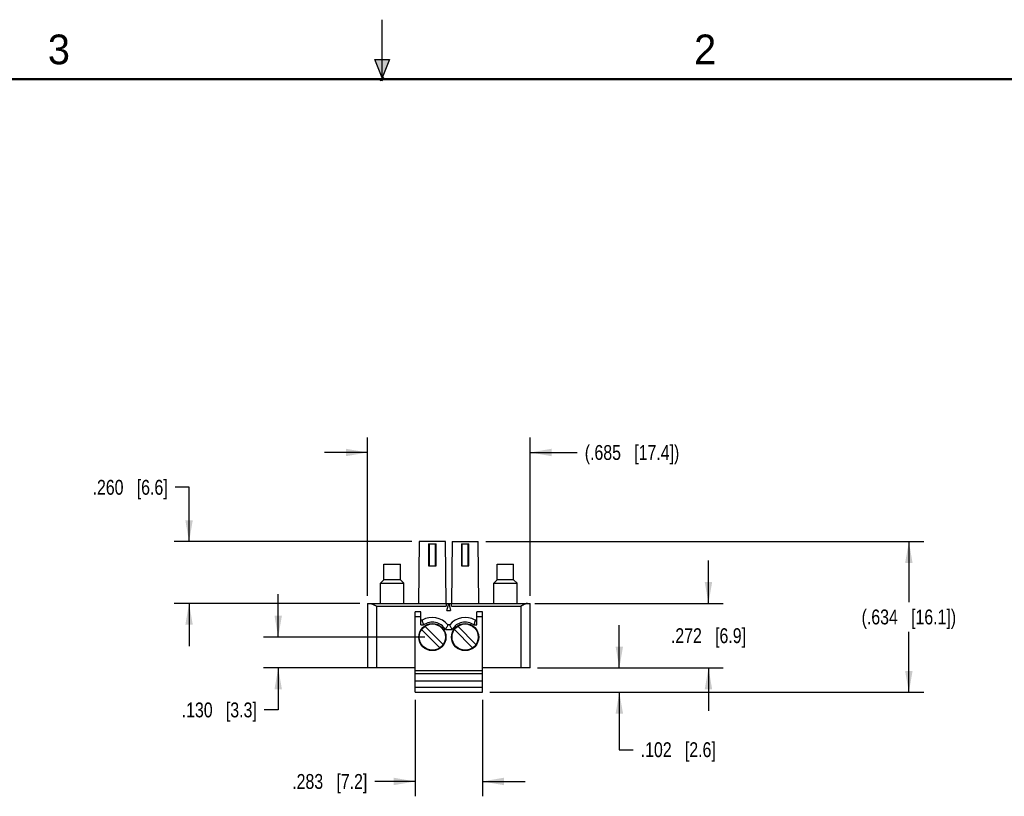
# Model space of a CAD drawing. Header units: inches. Extents: x 0 to 22, y 0 to 17.
# Tile 11 of 12: x 8 to 16.2, y 10.5 to 17. Entities that reach past the tile are written whole.
import ezdxf

# ---------------------------------------------------------------- set-up
doc = ezdxf.new("R2010")
doc.units = ezdxf.units.IN
doc.header["$LTSCALE"] = 1.21
doc.header["$MEASUREMENT"] = 0
doc.layers.get('0').update_dxf_attribs({"linetype": 'CONTINUOUS'})
doc.layers.add('DIMENSIONS', color=7, linetype='CONTINUOUS')
doc.styles.get("Standard").update_dxf_attribs({"font": 'txt', "width": 0.8})
doc.styles.add('TEXTSTYLE_2', font='txt')
doc.dimstyles.new('DIMSTYLE_1', dxfattribs={"dimtxt": 0.125, "dimasz": 0.18, "dimexe": 0.125, "dimexo": 0.0625, "dimgap": 0.0625, "dimtad": 0, "dimtih": 1, "dimtoh": 1, "dimdec": 3, "dimlfac": 0.5, "dimzin": 4, "dimdsep": 46, "dimtxsty": 'STANDARD', "dimblk": '_FILLED', "dimblk1": '_FILLED', "dimblk2": '_FILLED', "dimcen": 0.09, "dimadec": 0, "dimazin": 0, "dimtp": 0.01, "dimtm": 0.01, "dimtfac": 1, "dimtdec": 3, "dimtofl": 0, "dimtmove": 0, "dimatfit": 3, "dimldrblk": '_FILLED', "dimfxl": 1, "dimtolj": 1, "dimtzin": 4, "dimarcsym": 0})

# ---------------------------------------------------------------- blocks, each defined once
blk = doc.blocks.new('_FILLED')
at = {"color": 0, "linetype": 'BYBLOCK'}
blk.add_solid([(0, 0), (-1, 0.174), (-1, -0.174)], dxfattribs=at)
blk = doc.blocks.new('*D5')
at = {"layer": 'DIMENSIONS', "color": 2, "linetype": 'CONTINUOUS'}
for p, q in [((11.2771, 11.2787), (11.2771, 10.4662)), ((11.844, 11.2787), (11.844, 10.4662)), ((11.2771, 10.5912), (10.9377, 10.5912)), ((11.844, 10.5912), (12.204, 10.5912))]:
    blk.add_line(p, q, dxfattribs=at)
at = {"layer": 'DIMENSIONS', "color": 2, "linetype": 'CONTINUOUS', "xscale": 0.18, "yscale": 0.18, "zscale": 0.18}
blk.add_blockref('_FILLED', (11.2771, 10.5912), dxfattribs=at)
at = {"layer": 'DIMENSIONS', "color": 2, "linetype": 'CONTINUOUS', "xscale": 0.18, "yscale": 0.18, "zscale": 0.18, "rotation": 180}
blk.add_blockref('_FILLED', (11.844, 10.5912), dxfattribs=at)
at = {"layer": 'DIMENSIONS', "color": 2, "linetype": 'CONTINUOUS', "insert": (10.8752, 10.6537), "char_height": 0.125, "width": 1.025, "attachment_point": 3, "line_spacing_factor": 0.9}
blk.add_mtext('.283{\\Ftxt.shx;\\W1.000000;\\H0.125000; }[7.2]', dxfattribs=at)
blk = doc.blocks.new('*D6')
at = {"layer": 'DIMENSIONS', "color": 2, "linetype": 'CONTINUOUS'}
for p, q in [((10.8755, 12.1517), (10.8755, 13.4839)), ((12.2456, 12.1517), (12.2456, 13.4839)), ((10.8755, 13.3589), (10.5155, 13.3589)), ((12.2456, 13.3589), (12.6423, 13.3589))]:
    blk.add_line(p, q, dxfattribs=at)
at = {"layer": 'DIMENSIONS', "color": 2, "linetype": 'CONTINUOUS', "xscale": 0.18, "yscale": 0.18, "zscale": 0.18}
blk.add_blockref('_FILLED', (10.8755, 13.3589), dxfattribs=at)
at = {"layer": 'DIMENSIONS', "color": 2, "linetype": 'CONTINUOUS', "xscale": 0.18, "yscale": 0.18, "zscale": 0.18, "rotation": 180}
blk.add_blockref('_FILLED', (12.2456, 13.3589), dxfattribs=at)
at = {"layer": 'DIMENSIONS', "color": 2, "linetype": 'CONTINUOUS', "insert": (12.7048, 13.4214), "char_height": 0.125, "width": 1.325, "attachment_point": 1, "line_spacing_factor": 0.9}
blk.add_mtext('(.685{\\Ftxt.shx;\\W1.000000;\\H0.125000; }[17.4])', dxfattribs=at)
blk = doc.blocks.new('*D7')
at = {"layer": 'DIMENSIONS', "color": 2, "linetype": 'CONTINUOUS'}
for p, q in [((11.8711, 12.6089), (15.5568, 12.6089)), ((15.4318, 12.6089), (15.4318, 12.1001)), ((15.4318, 11.3412), (15.4318, 11.8501)), ((11.9065, 11.3412), (15.5568, 11.3412))]:
    blk.add_line(p, q, dxfattribs=at)
at = {"layer": 'DIMENSIONS', "color": 2, "linetype": 'CONTINUOUS', "xscale": 0.18, "yscale": 0.18, "zscale": 0.18}
for p, rotation in [((15.4318, 12.6089), 90), ((15.4318, 11.3412), 270)]:
    blk.add_blockref('_FILLED', p, dxfattribs=dict(at, rotation=rotation))
at = {"layer": 'DIMENSIONS', "color": 2, "linetype": 'CONTINUOUS', "insert": (15.4318, 12.0376), "char_height": 0.125, "width": 1.325, "attachment_point": 2, "line_spacing_factor": 0.9}
blk.add_mtext('(.634{\\Ftxt.shx;\\W1.000000;\\H0.125000; }[16.1])', dxfattribs=at)
blk = doc.blocks.new('*D8')
at = {"layer": 'DIMENSIONS', "color": 2, "linetype": 'CONTINUOUS'}
for p, q in [((10.1255, 11.8058), (10.1255, 12.1658)), ((11.3603, 11.8058), (10.0005, 11.8058)), ((10.8918, 11.5459), (10.0005, 11.5459)), ((10.1255, 11.5459), (10.1255, 11.193)), ((10.1255, 11.193), (10.008, 11.193))]:
    blk.add_line(p, q, dxfattribs=at)
at = {"layer": 'DIMENSIONS', "color": 2, "linetype": 'CONTINUOUS', "xscale": 0.18, "yscale": 0.18, "zscale": 0.18}
for p, rotation in [((10.1255, 11.8058), 270), ((10.1255, 11.5459), 90)]:
    blk.add_blockref('_FILLED', p, dxfattribs=dict(at, rotation=rotation))
at = {"layer": 'DIMENSIONS', "color": 2, "linetype": 'CONTINUOUS', "insert": (9.9455, 11.2555), "char_height": 0.125, "width": 1.025, "attachment_point": 3, "line_spacing_factor": 0.9}
blk.add_mtext('.130{\\Ftxt.shx;\\W1.000000;\\H0.125000; }[3.3]', dxfattribs=at)
blk = doc.blocks.new('*D11')
at = {"layer": 'DIMENSIONS', "color": 2, "linetype": 'CONTINUOUS'}
for p, q in [((9.3755, 13.066), (9.258, 13.066)), ((9.3755, 12.6089), (9.3755, 13.066)), ((11.25, 12.6089), (9.2505, 12.6089)), ((10.813, 12.0892), (9.2505, 12.0892)), ((9.3755, 12.0892), (9.3755, 11.7292))]:
    blk.add_line(p, q, dxfattribs=at)
at = {"layer": 'DIMENSIONS', "color": 2, "linetype": 'CONTINUOUS', "xscale": 0.18, "yscale": 0.18, "zscale": 0.18}
for p, rotation in [((9.3755, 12.6089), 270), ((9.3755, 12.0892), 90)]:
    blk.add_blockref('_FILLED', p, dxfattribs=dict(at, rotation=rotation))
at = {"layer": 'DIMENSIONS', "color": 2, "linetype": 'CONTINUOUS', "insert": (9.1955, 13.1285), "char_height": 0.125, "width": 1.025, "attachment_point": 3, "line_spacing_factor": 0.9}
blk.add_mtext('.260{\\Ftxt.shx;\\W1.000000;\\H0.125000; }[6.6]', dxfattribs=at)
blk = doc.blocks.new('*D12')
at = {"layer": 'DIMENSIONS', "color": 2, "linetype": 'CONTINUOUS'}
for p, q in [((13.7456, 12.0892), (13.7456, 12.4492)), ((12.2856, 12.0892), (13.8706, 12.0892)), ((12.3081, 11.5459), (13.8706, 11.5459)), ((13.7456, 11.5459), (13.7456, 11.1859))]:
    blk.add_line(p, q, dxfattribs=at)
at = {"layer": 'DIMENSIONS', "color": 2, "linetype": 'CONTINUOUS', "xscale": 0.18, "yscale": 0.18, "zscale": 0.18}
for p, rotation in [((13.7456, 12.0892), 270), ((13.7456, 11.5459), 90)]:
    blk.add_blockref('_FILLED', p, dxfattribs=dict(at, rotation=rotation))
at = {"layer": 'DIMENSIONS', "color": 2, "linetype": 'CONTINUOUS', "insert": (13.7456, 11.8801), "char_height": 0.125, "width": 1.025, "attachment_point": 2, "line_spacing_factor": 0.9}
blk.add_mtext('.272{\\Ftxt.shx;\\W1.000000;\\H0.125000; }[6.9]', dxfattribs=at)
blk = doc.blocks.new('*D13')
at = {"layer": 'DIMENSIONS', "color": 2, "linetype": 'CONTINUOUS'}
for p, q in [((12.9956, 11.5459), (12.9956, 11.9059)), ((12.3081, 11.5459), (13.1206, 11.5459)), ((11.9065, 11.3412), (13.1206, 11.3412)), ((12.9956, 11.3412), (12.9956, 10.8585)), ((12.9956, 10.8585), (13.1131, 10.8585))]:
    blk.add_line(p, q, dxfattribs=at)
at = {"layer": 'DIMENSIONS', "color": 2, "linetype": 'CONTINUOUS', "xscale": 0.18, "yscale": 0.18, "zscale": 0.18}
for p, rotation in [((12.9956, 11.5459), 270), ((12.9956, 11.3412), 90)]:
    blk.add_blockref('_FILLED', p, dxfattribs=dict(at, rotation=rotation))
at = {"layer": 'DIMENSIONS', "color": 2, "linetype": 'CONTINUOUS', "insert": (13.1756, 10.921), "char_height": 0.125, "width": 1.025, "attachment_point": 1, "line_spacing_factor": 0.9}
blk.add_mtext('.102{\\Ftxt.shx;\\W1.000000;\\H0.125000; }[2.6]', dxfattribs=at)

msp = doc.modelspace()

# ---------------------------------------------------------------- hatches: boundary and pattern name
at = {"linetype": 'CONTINUOUS'}
msp.add_hatch(color=2, dxfattribs=at).paths.add_polyline_path([(11, 16.51), (10.9375, 16.6663), (11.0625, 16.6663)])

# ---------------------------------------------------------------- linework, layer by layer
at = {"color": 2, "linetype": 'CONTINUOUS'}
for p, q in [((11, 16.485), (11, 17)), ((11, 16.51), (10.9375, 16.6663)), ((10.9375, 16.6663), (11.0625, 16.6663)), ((11.0625, 16.6663), (11, 16.51)), ((11.015, 16.515), (10.985, 16.485)), ((10.985, 16.485), (11, 16.515)), ((11, 16.485), (11.015, 16.515))]:
    msp.add_line(p, q, dxfattribs=at)
at = {"color": 6, "linetype": 'CONTINUOUS'}
for p, q in [((11.3125, 12.6089), (11.3066, 12.0892)), ((11.533, 12.6089), (11.3125, 12.6089)), ((11.5389, 12.0892), (11.533, 12.6089)), ((11.5881, 12.6089), (11.5822, 12.0892)), ((11.5881, 12.6089), (11.8086, 12.6089)), ((11.8145, 12.0892), (11.8086, 12.6089)), ((11.3913, 12.5892), (11.3913, 12.4042)), ((11.3913, 12.5892), (11.4543, 12.5892)), ((11.3991, 12.4042), (11.3991, 12.5892)), ((11.4464, 12.5892), (11.4464, 12.4042)), ((11.4543, 12.4042), (11.4543, 12.5892)), ((11.6669, 12.5892), (11.6669, 12.4042)), ((11.6669, 12.5892), (11.7298, 12.5892)), ((11.6747, 12.4042), (11.6747, 12.5892)), ((11.722, 12.5892), (11.722, 12.4042)), ((11.7298, 12.4042), (11.7298, 12.5892)), ((11.0153, 12.2861), (11.0153, 12.42)), ((11.0153, 12.42), (11.1531, 12.42)), ((11.1531, 12.2861), (11.1531, 12.42)), ((11.3913, 12.4042), (11.4543, 12.4042)), ((11.6669, 12.4042), (11.7298, 12.4042)), ((11.968, 12.2861), (11.968, 12.42)), ((11.968, 12.42), (12.1058, 12.42)), ((12.1058, 12.2861), (12.1058, 12.42)), ((11.0153, 12.2861), (10.9858, 12.2585)), ((11.1531, 12.2861), (11.0153, 12.2861)), ((11.1531, 12.2861), (11.1826, 12.2585)), ((11.968, 12.2861), (11.9385, 12.2585)), ((12.1058, 12.2861), (11.968, 12.2861)), ((12.1058, 12.2861), (12.1354, 12.2585)), ((10.9858, 12.0892), (10.9858, 12.2585)), ((10.9858, 12.2585), (11.1826, 12.2585)), ((11.1826, 12.0892), (11.1826, 12.2585)), ((11.9385, 12.2585), (12.1354, 12.2585)), ((11.9385, 12.0892), (11.9385, 12.2585)), ((12.1354, 12.0892), (12.1354, 12.2585)), ((10.8755, 12.0892), (10.8755, 11.5459)), ((10.8755, 12.0892), (12.2456, 12.0892)), ((10.9543, 11.5459), (10.9543, 12.0656)), ((10.9543, 12.0656), (11.5389, 12.0656)), ((11.2771, 11.3412), (11.2771, 12.0184)), ((11.3243, 12.0184), (11.2771, 12.0184)), ((11.3243, 11.9081), (11.3243, 12.0184)), ((11.5389, 12.0892), (11.5389, 12.0656)), ((11.5447, 12.0302), (11.5606, 12.0892)), ((11.5447, 12.0302), (11.5764, 12.0302)), ((11.5606, 12.0892), (11.5764, 12.0302)), ((11.5822, 12.0656), (11.5822, 12.0892)), ((11.5822, 12.0656), (12.1669, 12.0656)), ((11.844, 12.0184), (11.7968, 12.0184)), ((11.7968, 11.9081), (11.7968, 12.0184)), ((11.844, 11.3412), (11.844, 12.0184)), ((12.1669, 12.0656), (12.1669, 11.5459)), ((12.2456, 11.5459), (12.2456, 12.0892)), ((11.2771, 11.979), (11.3243, 11.979)), ((11.3376, 11.9475), (11.3243, 11.9475)), ((11.7968, 11.9475), (11.7835, 11.9475)), ((11.7968, 11.979), (11.844, 11.979)), ((11.3243, 11.9081), (11.3493, 11.9081)), ((11.4855, 11.7152), (11.3321, 11.8686)), ((11.36, 11.8964), (11.5134, 11.743)), ((11.5319, 11.8688), (11.5892, 11.8688)), ((11.5685, 11.9081), (11.5526, 11.9081)), ((11.7611, 11.7152), (11.6077, 11.8686)), ((11.6356, 11.8964), (11.789, 11.743)), ((11.7718, 11.9081), (11.7968, 11.9081)), ((11.2771, 11.5459), (10.8755, 11.5459)), ((11.844, 11.5223), (11.2771, 11.5223)), ((12.2456, 11.5459), (11.844, 11.5459)), ((11.2771, 11.4987), (11.844, 11.4987)), ((11.844, 11.4357), (11.2771, 11.4357)), ((11.844, 11.3806), (11.2771, 11.3806)), ((11.2771, 11.3412), (11.844, 11.3412))]:
    msp.add_line(p, q, dxfattribs=at)
at = {"color": 7, "linetype": 'CONTINUOUS', "const_width": 0.02}
msp.add_lwpolyline([(21.5, 16.5), (0.5, 16.5)], dxfattribs=at)
at = {"color": 6, "linetype": 'CONTINUOUS'}
for centre in [(11.4228, 11.8058), (11.6984, 11.8058)]:
    msp.add_circle(centre, 0.1142, dxfattribs=at)
at = {"color": 7, "linetype": 'CONTINUOUS'}
for centre in [(11.4228, 11.8058), (11.6984, 11.8058)]:
    msp.add_circle(centre, 0.1102, dxfattribs=at)
at = {"color": 6, "linetype": 'CONTINUOUS'}
for centre, radius, start, end in [((11.4228, 11.8058), 0.1654, 38.24662, 121.00272), ((11.4228, 11.8058), 0.126, 30, 125.65909), ((11.6984, 11.8058), 0.1654, 58.99728, 141.75338), ((11.6984, 11.8058), 0.126, 54.34091, 150)]:
    msp.add_arc(centre, radius, start, end, dxfattribs=at)
for points, knots in [([(10.898, 12.0892), (10.899, 12.0892), (10.9011, 12.0891), (10.9043, 12.0886), (10.9076, 12.0878), (10.9109, 12.0868), (10.9143, 12.0855), (10.9178, 12.0841), (10.9214, 12.0826), (10.9249, 12.081), (10.9285, 12.0793), (10.9334, 12.0768), (10.9395, 12.0736), (10.9469, 12.0697), (10.9518, 12.067), (10.9543, 12.0656)], [0, 0, 0, 0, 0.04944, 0.101699, 0.15655, 0.213716, 0.27298, 0.334062, 0.396713, 0.460722, 0.525862, 0.591938, 0.726326, 0.86273, 1, 1, 1, 1]), ([(12.2231, 12.0892), (12.2221, 12.0892), (12.22, 12.0891), (12.2168, 12.0886), (12.2136, 12.0878), (12.2102, 12.0868), (12.2068, 12.0855), (12.2033, 12.0841), (12.1998, 12.0826), (12.1962, 12.081), (12.1926, 12.0793), (12.1877, 12.0768), (12.1816, 12.0736), (12.1742, 12.0697), (12.1693, 12.067), (12.1669, 12.0656)], [0, 0, 0, 0, 0.049441, 0.101701, 0.156554, 0.21372, 0.272984, 0.334065, 0.396716, 0.460725, 0.525866, 0.591942, 0.726327, 0.86273, 1, 1, 1, 1]), ([(11.3493, 11.9081), (11.3477, 11.9131), (11.3449, 11.9222), (11.3413, 11.9343), (11.339, 11.9425), (11.3379, 11.9465), (11.3376, 11.9475)], [0, 0, 0, 0, 0.376126, 0.700054, 0.921183, 1, 1, 1, 1]), ([(11.7835, 11.9475), (11.7832, 11.9465), (11.7821, 11.9425), (11.7798, 11.9343), (11.7762, 11.9222), (11.7734, 11.9131), (11.7718, 11.9081)], [0, 0, 0, 0, 0.078817, 0.299944, 0.623873, 1, 1, 1, 1]), ([(11.5526, 11.9081), (11.5521, 11.907), (11.55, 11.9028), (11.5458, 11.8944), (11.5408, 11.8848), (11.5359, 11.8759), (11.5332, 11.8711), (11.5319, 11.8688)], [0, 0, 0, 0, 0.08422, 0.313309, 0.63564, 0.815484, 1, 1, 1, 1]), ([(11.5892, 11.8688), (11.5879, 11.8711), (11.5852, 11.8759), (11.5803, 11.8848), (11.5753, 11.8944), (11.5711, 11.9028), (11.569, 11.907), (11.5685, 11.9081)], [0, 0, 0, 0, 0.184515, 0.364357, 0.686689, 0.915779, 1, 1, 1, 1])]:
    msp.add_open_spline(points, degree=3, knots=knots, dxfattribs=at)

# ---------------------------------------------------------------- texts
at = {"color": 2, "linetype": 'CONTINUOUS', "char_height": 0.25, "width": 0.25, "attachment_point": 1, "line_spacing_factor": 0.9, "style": 'TEXTSTYLE_2'}
for s, insert in [('3', (8.1875, 16.875)), ('2', (13.625, 16.875))]:
    msp.add_mtext(s, dxfattribs=dict(at, insert=insert))

# ---------------------------------------------------------------- dimensions: what is measured, and where the dimension line sits
at = {"layer": 'DIMENSIONS', "color": 2, "linetype": 'CONTINUOUS'}
for base, p1, p2, angle, picture, middle in [((10.8755, 13.3589), (12.2456, 12.0892), (10.8755, 12.0892), 180, '*D6', (13.3673, 13.3589)), ((15.4318, 12.6089), (11.844, 11.3412), (11.8086, 12.6089), 90, '*D7', (15.4318, 11.9751))]:
    dim = msp.add_linear_dim(base=base, p1=p1, p2=p2, angle=angle, text='(<>)', dimstyle='DIMSTYLE_1', dxfattribs=at)
    dim.commit()
    dim.dimension.update_dxf_attribs({"geometry": picture, "text_midpoint": middle, "dimtype": 160})
for base, p1, p2, angle, picture, middle in [((9.3755, 12.0892), (11.3125, 12.6089), (10.8755, 12.0892), 270, '*D11', (8.683, 13.066)), ((13.7456, 12.0892), (12.2456, 11.5459), (12.2231, 12.0892), 90, '*D12', (13.7456, 11.8176)), ((10.1255, 11.8058), (10.9543, 11.5459), (11.4228, 11.8058), 90, '*D8', (9.433, 11.193)), ((12.9956, 11.3412), (12.2456, 11.5459), (11.844, 11.3412), 270, '*D13', (13.6881, 10.8585))]:
    dim = msp.add_linear_dim(base=base, p1=p1, p2=p2, angle=angle, dimstyle='DIMSTYLE_1', dxfattribs=at)
    dim.commit()
    dim.dimension.update_dxf_attribs({"geometry": picture, "text_midpoint": middle, "dimtype": 160})
dim = msp.add_linear_dim(base=(11.844, 10.5912), p1=(11.2771, 11.3412), p2=(11.844, 11.3412), dimstyle='DIMSTYLE_1', dxfattribs=at)
dim.commit()
dim.dimension.update_dxf_attribs({"geometry": '*D5', "text_midpoint": (10.3627, 10.5912), "dimtype": 160})

doc.saveas('drawing.dxf')
